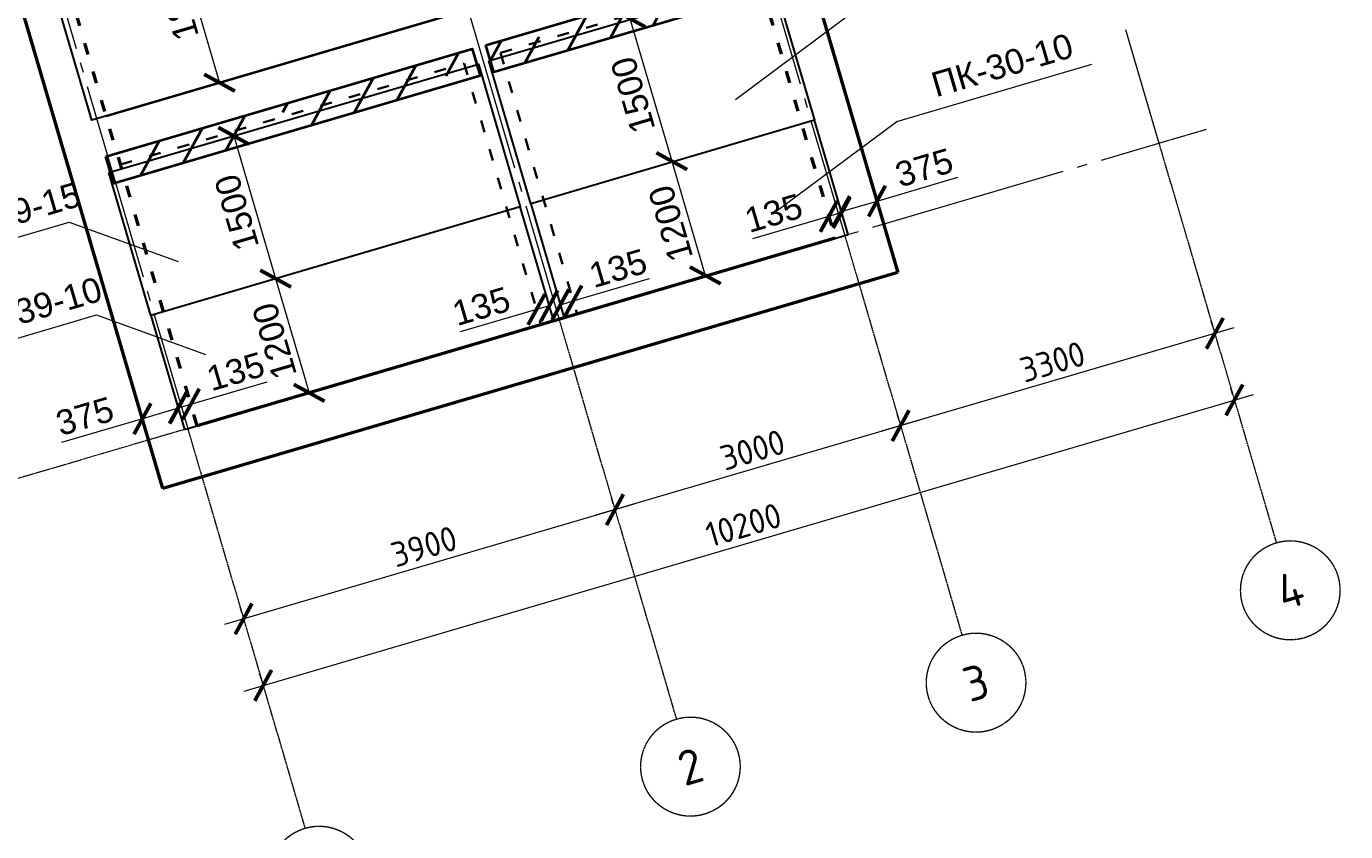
# Model space of a CAD drawing. Header units: millimetres. Extents: x -2096172177 to 2055029645, y -728784453 to 1899906214.
# Tile 101 of 109: x 1928181976 to 1945318092, y 1808072039 to 1818528158. Entities that reach past the tile are written whole.
import ezdxf
from ezdxf.enums import TextEntityAlignment as Align

# ---------------------------------------------------------------- set-up
doc = ezdxf.new("R2010")
doc.units = ezdxf.units.MM
doc.linetypes.add('ACAD_ISO03W100', pattern=[30, 12, -18])
doc.linetypes.add('DASHDOT_axis', pattern=[24, 20, -1.5, 1, -1.5])
for name, color, linetype, lineweight in [('Внутренние стены', 3, 'Continuous', 35), ('линии', 3, 'Continuous', 20), ('Монолитные участки', 6, 'Continuous', 40), ('Наружные стены', 1, 'Continuous', 50), ('Плиты', 5, 'Continuous', 30), ('Размеры плит', 202, 'Continuous', 18)]:
    doc.layers.add(name, color=color, linetype=linetype, lineweight=lineweight)
doc.styles.add('GOST-2.304_Type-B', font='GOST Common.ttf')
doc.styles.add('стиль для стен', font='arial.ttf')
doc.dimstyles.new('SPDS_units-mm', dxfattribs={"dimtxt": 2.5, "dimasz": 2.5, "dimexe": 1.25, "dimexo": 0.625, "dimtad": 1, "dimdec": 0, "dimtxsty": 'GOST-2.304_Type-B', "dimblk": 'ARCHTICK', "dimcen": 2.5, "dimdle": 2, "dimaunit": 1, "dimadec": 1, "dimazin": 2, "dimtfac": 1, "dimtdec": 0, "dimtmove": 1, "dimatfit": 3, "dimfxl": 1, "dimtfill": 1, "dimlwd": -1, "dimlwe": -1, "dimarcsym": 0})
doc.dimstyles.new('размеры плит', dxfattribs={"dimtxt": 2.5, "dimasz": 2.5, "dimexe": 1.25, "dimexo": 0.625, "dimtad": 1, "dimtxsty": 'стиль для стен', "dimblk": 'ARCHTICK', "dimcen": 2.5, "dimse1": 1, "dimse2": 1, "dimclrt": 3, "dimadec": 0, "dimazin": 0, "dimtfac": 1, "dimtmove": 0, "dimatfit": 3, "dimldrblk": 'CLOSEDBLANK', "dimfxl": 0, "dimarcsym": 0})

# ---------------------------------------------------------------- blocks, each defined once
blk = doc.blocks.new('_ArchTick')
at = {"color": 0, "linetype": 'ByBlock', "const_width": 0.15}
blk.add_lwpolyline([(-0.5, -0.5), (0.5, 0.5)], dxfattribs=at)
blk = doc.blocks.new('*D599')
at = {"color": 0, "linetype": 'Continuous', "transparency": 16777216}
for p, q in [((1831590, 925467), (1831590, 925530)), ((1841790, 925467), (1841790, 925530)), ((1831390, 925405), (1841990, 925405))]:
    blk.add_line(p, q, dxfattribs=at)
at = {"layer": 'Defpoints', "color": 0, "linetype": 'DASHDOT_axis', "transparency": 16777216}
for p in [(1831590, 925405), (1841790, 925405), (1841790, 925405)]:
    blk.add_point(p, dxfattribs=at)
at = {"color": 0, "linetype": 'DASHDOT_axis', "transparency": 16777216, "xscale": 250, "yscale": 250, "zscale": 250, "rotation": 180}
blk.add_blockref('_ArchTick', (1831590, 925405), dxfattribs=at)
at = {"color": 0, "linetype": 'DASHDOT_axis', "transparency": 16777216, "xscale": 250, "yscale": 250, "zscale": 250}
blk.add_blockref('_ArchTick', (1841790, 925405), dxfattribs=at)
at = {"color": 0, "linetype": 'DASHDOT_axis', "transparency": 16777216, "insert": (1836690, 925592), "char_height": 250, "attachment_point": 5, "style": 'GOST-2.304_Type-B', "bg_fill": 3, "box_fill_scale": 1.1, "bg_fill_color": 256, "bg_fill_true_color": 13158600, "bg_fill_transparency": 0}
blk.add_mtext('10200', dxfattribs=at)
blk = doc.blocks.new('*D600')
at = {"color": 0, "linetype": 'Continuous', "transparency": 16777216}
for p, q in [((1831590, 926167), (1831590, 926230)), ((1835490, 926167), (1835490, 926230)), ((1835690, 926105), (1831390, 926105))]:
    blk.add_line(p, q, dxfattribs=at)
at = {"layer": 'Defpoints', "color": 0, "linetype": 'DASHDOT_axis', "transparency": 16777216}
for p in [(1831590, 926105), (1831590, 926105), (1835490, 926105)]:
    blk.add_point(p, dxfattribs=at)
at = {"color": 0, "linetype": 'DASHDOT_axis', "transparency": 16777216, "xscale": 250, "yscale": 250, "zscale": 250, "rotation": 180}
blk.add_blockref('_ArchTick', (1831590, 926105), dxfattribs=at)
at = {"color": 0, "linetype": 'DASHDOT_axis', "transparency": 16777216, "xscale": 250, "yscale": 250, "zscale": 250}
blk.add_blockref('_ArchTick', (1835490, 926105), dxfattribs=at)
at = {"color": 0, "linetype": 'DASHDOT_axis', "transparency": 16777216, "insert": (1833540, 926292), "char_height": 250, "attachment_point": 5, "style": 'GOST-2.304_Type-B', "bg_fill": 3, "box_fill_scale": 1.1, "bg_fill_color": 256, "bg_fill_true_color": 13158600, "bg_fill_transparency": 0}
blk.add_mtext('3900', dxfattribs=at)
blk = doc.blocks.new('*D601')
at = {"color": 0, "linetype": 'Continuous', "transparency": 16777216}
for p, q in [((1835490, 926167), (1835490, 926230)), ((1838490, 926167), (1838490, 926230)), ((1838690, 926105), (1835290, 926105))]:
    blk.add_line(p, q, dxfattribs=at)
at = {"layer": 'Defpoints', "color": 0, "linetype": 'DASHDOT_axis', "transparency": 16777216}
for p in [(1835490, 926105), (1835490, 926105), (1838490, 926105)]:
    blk.add_point(p, dxfattribs=at)
at = {"color": 0, "linetype": 'DASHDOT_axis', "transparency": 16777216, "xscale": 250, "yscale": 250, "zscale": 250, "rotation": 180}
blk.add_blockref('_ArchTick', (1835490, 926105), dxfattribs=at)
at = {"color": 0, "linetype": 'DASHDOT_axis', "transparency": 16777216, "xscale": 250, "yscale": 250, "zscale": 250}
blk.add_blockref('_ArchTick', (1838490, 926105), dxfattribs=at)
at = {"color": 0, "linetype": 'DASHDOT_axis', "transparency": 16777216, "insert": (1836990, 926292), "char_height": 250, "attachment_point": 5, "style": 'GOST-2.304_Type-B', "bg_fill": 3, "box_fill_scale": 1.1, "bg_fill_color": 256, "bg_fill_true_color": 13158600, "bg_fill_transparency": 0}
blk.add_mtext('3000', dxfattribs=at)
blk = doc.blocks.new('*D602')
at = {"color": 0, "linetype": 'Continuous', "transparency": 16777216}
for p, q in [((1838490, 926167), (1838490, 926230)), ((1841790, 926167), (1841790, 926230)), ((1841990, 926105), (1838290, 926105))]:
    blk.add_line(p, q, dxfattribs=at)
at = {"layer": 'Defpoints', "color": 0, "linetype": 'DASHDOT_axis', "transparency": 16777216}
for p in [(1838490, 926105), (1838490, 926105), (1841790, 926105)]:
    blk.add_point(p, dxfattribs=at)
at = {"color": 0, "linetype": 'DASHDOT_axis', "transparency": 16777216, "xscale": 250, "yscale": 250, "zscale": 250, "rotation": 180}
blk.add_blockref('_ArchTick', (1838490, 926105), dxfattribs=at)
at = {"color": 0, "linetype": 'DASHDOT_axis', "transparency": 16777216, "xscale": 250, "yscale": 250, "zscale": 250}
blk.add_blockref('_ArchTick', (1841790, 926105), dxfattribs=at)
at = {"color": 0, "linetype": 'DASHDOT_axis', "transparency": 16777216, "insert": (1840140, 926292), "char_height": 250, "attachment_point": 5, "style": 'GOST-2.304_Type-B', "bg_fill": 3, "box_fill_scale": 1.1, "bg_fill_color": 256, "bg_fill_true_color": 13158600, "bg_fill_transparency": 0}
blk.add_mtext('3300', dxfattribs=at)
blk = doc.blocks.new('*D607')
at = {"layer": 'Defpoints', "color": 0, "transparency": 16777216}
for p in [(1832880, 933161), (1832880, 931360), (1832880, 931360)]:
    blk.add_point(p, dxfattribs=at)
at = {"layer": 'Размеры плит', "color": 0, "lineweight": -2, "transparency": 16777216}
blk.add_line((1832880, 933161), (1832880, 931360), dxfattribs=at)
at = {"layer": 'Размеры плит', "color": 0, "lineweight": -2, "transparency": 16777216, "xscale": 250, "yscale": 250, "zscale": 250}
for p, rotation in [((1832880, 933161), 90), ((1832880, 931360), 270)]:
    blk.add_blockref('_ArchTick', p, dxfattribs=dict(at, rotation=rotation))
at = {"layer": 'Размеры плит', "color": 3, "transparency": 16777216, "insert": (1832693, 932260), "char_height": 250, "attachment_point": 5, "rotation": 90, "style": 'стиль для стен'}
blk.add_mtext('1800', dxfattribs=at)
blk = doc.blocks.new('_ClosedBlank')
at = {"color": 0, "linetype": 'ByBlock', "lineweight": -2}
for p, q in [((-1, 0.2), (0, 0)), ((-1, 0.2), (-1, -0.2)), ((0, 0), (-1, -0.2))]:
    blk.add_line(p, q, dxfattribs=at)
blk = doc.blocks.new('*D608')
at = {"layer": 'Defpoints', "color": 0, "transparency": 16777216}
for p in [(1832880, 930805), (1832866, 929305), (1832880, 929305)]:
    blk.add_point(p, dxfattribs=at)
at = {"layer": 'Размеры плит', "color": 0, "lineweight": -2, "transparency": 16777216}
blk.add_line((1832866, 930805), (1832866, 929305), dxfattribs=at)
at = {"layer": 'Размеры плит', "color": 0, "lineweight": -2, "transparency": 16777216, "xscale": 250, "yscale": 250, "zscale": 250}
for p, rotation in [((1832866, 930805), 90), ((1832866, 929305), 270)]:
    blk.add_blockref('_ArchTick', p, dxfattribs=dict(at, rotation=rotation))
at = {"layer": 'Размеры плит', "color": 3, "transparency": 16777216, "insert": (1832678, 930055), "char_height": 250, "attachment_point": 5, "rotation": 90, "style": 'стиль для стен'}
blk.add_mtext('1500', dxfattribs=at)
blk = doc.blocks.new('*D609')
at = {"layer": 'Defpoints', "color": 0, "transparency": 16777216}
for p in [(1832866, 929305), (1832866, 928105), (1832866, 928105)]:
    blk.add_point(p, dxfattribs=at)
at = {"layer": 'Размеры плит', "color": 0, "lineweight": -2, "transparency": 16777216}
blk.add_line((1832866, 929305), (1832866, 928105), dxfattribs=at)
at = {"layer": 'Размеры плит', "color": 0, "lineweight": -2, "transparency": 16777216, "xscale": 250, "yscale": 250, "zscale": 250}
for p, rotation in [((1832866, 929305), 90), ((1832866, 928105), 270)]:
    blk.add_blockref('_ArchTick', p, dxfattribs=dict(at, rotation=rotation))
at = {"layer": 'Размеры плит', "color": 3, "transparency": 16777216, "insert": (1832678, 928705), "char_height": 250, "attachment_point": 5, "rotation": 90, "style": 'стиль для стен'}
blk.add_mtext('1200', dxfattribs=at)
blk = doc.blocks.new('*D610')
at = {"layer": 'Defpoints', "color": 0, "transparency": 16777216}
for p in [(1837044, 930815), (1837029, 929315), (1837044, 929315)]:
    blk.add_point(p, dxfattribs=at)
at = {"layer": 'Размеры плит', "color": 0, "lineweight": -2, "transparency": 16777216}
blk.add_line((1837029, 930815), (1837029, 929315), dxfattribs=at)
at = {"layer": 'Размеры плит', "color": 0, "lineweight": -2, "transparency": 16777216, "xscale": 250, "yscale": 250, "zscale": 250}
for p, rotation in [((1837029, 930815), 90), ((1837029, 929315), 270)]:
    blk.add_blockref('_ArchTick', p, dxfattribs=dict(at, rotation=rotation))
at = {"layer": 'Размеры плит', "color": 3, "transparency": 16777216, "insert": (1836842, 930065), "char_height": 250, "attachment_point": 5, "rotation": 90, "style": 'стиль для стен'}
blk.add_mtext('1500', dxfattribs=at)
blk = doc.blocks.new('*D611')
at = {"layer": 'Defpoints', "color": 0, "transparency": 16777216}
for p in [(1837029, 929315), (1837029, 928115), (1837029, 928115)]:
    blk.add_point(p, dxfattribs=at)
at = {"layer": 'Размеры плит', "color": 0, "lineweight": -2, "transparency": 16777216}
blk.add_line((1837029, 929315), (1837029, 928115), dxfattribs=at)
at = {"layer": 'Размеры плит', "color": 0, "lineweight": -2, "transparency": 16777216, "xscale": 250, "yscale": 250, "zscale": 250}
for p, rotation in [((1837029, 929315), 90), ((1837029, 928115), 270)]:
    blk.add_blockref('_ArchTick', p, dxfattribs=dict(at, rotation=rotation))
at = {"layer": 'Размеры плит', "color": 3, "transparency": 16777216, "insert": (1836842, 928715), "char_height": 250, "attachment_point": 5, "rotation": 90, "style": 'стиль для стен'}
blk.add_mtext('1200', dxfattribs=at)
blk = doc.blocks.new('*D619')
at = {"layer": 'Defpoints', "color": 0, "transparency": 16777216}
for p in [(1838390, 928334), (1838525, 928317), (1838390, 928227)]:
    blk.add_point(p, dxfattribs=at)
at = {"layer": 'Размеры плит', "color": 0, "lineweight": -2, "transparency": 16777216}
for p, q in [((1838390, 928334), (1837590, 928334)), ((1838525, 928334), (1838390, 928334))]:
    blk.add_line(p, q, dxfattribs=at)
at = {"layer": 'Размеры плит', "color": 0, "lineweight": -2, "transparency": 16777216, "xscale": 250, "yscale": 250, "zscale": 250, "rotation": 180}
blk.add_blockref('_ArchTick', (1838390, 928334), dxfattribs=at)
at = {"layer": 'Размеры плит', "color": 0, "lineweight": -2, "transparency": 16777216, "xscale": 250, "yscale": 250, "zscale": 250}
blk.add_blockref('_ArchTick', (1838525, 928334), dxfattribs=at)
at = {"layer": 'Размеры плит', "color": 3, "transparency": 16777216, "insert": (1837865, 928522), "char_height": 250, "attachment_point": 5, "style": 'стиль для стен'}
blk.add_mtext('135', dxfattribs=at)
blk = doc.blocks.new('*D620')
at = {"layer": 'Defpoints', "color": 0, "transparency": 16777216}
for p in [(1838525, 928334), (1838900, 928346), (1838900, 928334)]:
    blk.add_point(p, dxfattribs=at)
at = {"layer": 'Размеры плит', "color": 0, "lineweight": -2, "transparency": 16777216}
for p, q in [((1838525, 928346), (1838900, 928346)), ((1838900, 928346), (1839750, 928346))]:
    blk.add_line(p, q, dxfattribs=at)
at = {"layer": 'Размеры плит', "color": 0, "lineweight": -2, "transparency": 16777216, "xscale": 250, "yscale": 250, "zscale": 250, "rotation": 180}
blk.add_blockref('_ArchTick', (1838525, 928346), dxfattribs=at)
at = {"layer": 'Размеры плит', "color": 0, "lineweight": -2, "transparency": 16777216, "xscale": 250, "yscale": 250, "zscale": 250}
blk.add_blockref('_ArchTick', (1838900, 928346), dxfattribs=at)
at = {"layer": 'Размеры плит', "color": 3, "transparency": 16777216, "insert": (1839450, 928534), "char_height": 250, "attachment_point": 5, "style": 'стиль для стен'}
blk.add_mtext('375', dxfattribs=at)
blk = doc.blocks.new('*D623')
at = {"layer": 'Defpoints', "color": 0, "transparency": 16777216}
for p in [(1831690, 928332), (1831555, 928146), (1831690, 928189)]:
    blk.add_point(p, dxfattribs=at)
at = {"layer": 'Размеры плит', "color": 0, "lineweight": -2, "transparency": 16777216}
for p, q in [((1831555, 928332), (1831690, 928332)), ((1831690, 928332), (1832490, 928332))]:
    blk.add_line(p, q, dxfattribs=at)
at = {"layer": 'Размеры плит', "color": 0, "lineweight": -2, "transparency": 16777216, "xscale": 250, "yscale": 250, "zscale": 250, "rotation": 180}
blk.add_blockref('_ArchTick', (1831555, 928332), dxfattribs=at)
at = {"layer": 'Размеры плит', "color": 0, "lineweight": -2, "transparency": 16777216, "xscale": 250, "yscale": 250, "zscale": 250}
blk.add_blockref('_ArchTick', (1831690, 928332), dxfattribs=at)
at = {"layer": 'Размеры плит', "color": 3, "transparency": 16777216, "insert": (1832215, 928520), "char_height": 250, "attachment_point": 5, "style": 'стиль для стен'}
blk.add_mtext('135', dxfattribs=at)
blk = doc.blocks.new('*D624')
at = {"layer": 'Defpoints', "color": 0, "transparency": 16777216}
for p in [(1831180, 928332), (1831180, 928328), (1831555, 928332)]:
    blk.add_point(p, dxfattribs=at)
at = {"layer": 'Размеры плит', "color": 0, "lineweight": -2, "transparency": 16777216}
for p, q in [((1831180, 928328), (1830330, 928328)), ((1831555, 928328), (1831180, 928328))]:
    blk.add_line(p, q, dxfattribs=at)
at = {"layer": 'Размеры плит', "color": 0, "lineweight": -2, "transparency": 16777216, "xscale": 250, "yscale": 250, "zscale": 250, "rotation": 180}
blk.add_blockref('_ArchTick', (1831180, 928328), dxfattribs=at)
at = {"layer": 'Размеры плит', "color": 0, "lineweight": -2, "transparency": 16777216, "xscale": 250, "yscale": 250, "zscale": 250}
blk.add_blockref('_ArchTick', (1831555, 928328), dxfattribs=at)
at = {"layer": 'Размеры плит', "color": 3, "transparency": 16777216, "insert": (1830630, 928516), "char_height": 250, "attachment_point": 5, "style": 'стиль для стен'}
blk.add_mtext('375', dxfattribs=at)
blk = doc.blocks.new('*D625')
at = {"layer": 'Defpoints', "color": 0, "transparency": 16777216}
for p in [(1835545, 928328), (1835680, 928256), (1835680, 928243)]:
    blk.add_point(p, dxfattribs=at)
at = {"layer": 'Размеры плит', "color": 0, "lineweight": -2, "transparency": 16777216}
for p, q in [((1835545, 928243), (1835680, 928243)), ((1835680, 928243), (1836480, 928243))]:
    blk.add_line(p, q, dxfattribs=at)
at = {"layer": 'Размеры плит', "color": 0, "lineweight": -2, "transparency": 16777216, "xscale": 250, "yscale": 250, "zscale": 250, "rotation": 180}
blk.add_blockref('_ArchTick', (1835545, 928243), dxfattribs=at)
at = {"layer": 'Размеры плит', "color": 0, "lineweight": -2, "transparency": 16777216, "xscale": 250, "yscale": 250, "zscale": 250}
blk.add_blockref('_ArchTick', (1835680, 928243), dxfattribs=at)
at = {"layer": 'Размеры плит', "color": 3, "transparency": 16777216, "insert": (1836205, 928431), "char_height": 250, "attachment_point": 5, "style": 'стиль для стен'}
blk.add_mtext('135', dxfattribs=at)
blk = doc.blocks.new('*D626')
at = {"layer": 'Defpoints', "color": 0, "transparency": 16777216}
for p in [(1835300, 928265), (1835300, 928223), (1835435, 928223)]:
    blk.add_point(p, dxfattribs=at)
at = {"layer": 'Размеры плит', "color": 0, "lineweight": -2, "transparency": 16777216}
for p, q in [((1835300, 928265), (1834500, 928265)), ((1835435, 928265), (1835300, 928265))]:
    blk.add_line(p, q, dxfattribs=at)
at = {"layer": 'Размеры плит', "color": 0, "lineweight": -2, "transparency": 16777216, "xscale": 250, "yscale": 250, "zscale": 250, "rotation": 180}
blk.add_blockref('_ArchTick', (1835300, 928265), dxfattribs=at)
at = {"layer": 'Размеры плит', "color": 0, "lineweight": -2, "transparency": 16777216, "xscale": 250, "yscale": 250, "zscale": 250}
blk.add_blockref('_ArchTick', (1835435, 928265), dxfattribs=at)
at = {"layer": 'Размеры плит', "color": 3, "transparency": 16777216, "insert": (1834775, 928452), "char_height": 250, "attachment_point": 5, "style": 'стиль для стен'}
blk.add_mtext('135', dxfattribs=at)
blk = doc.blocks.new('Фасад (на основе 1 эт)')
at = {"layer": 'Монолитные участки'}
h = blk.add_hatch(dxfattribs=at)
h.set_pattern_fill('ANSI35', color=256, scale=100)
h.set_pattern_definition([(45, (1804219.9, 919686.6), (-449.013, 449.013), []), (45, (1804668.9, 919686.6), (-449.013, 449.013), [793.75, -158.75, 0, -158.75])])
h.paths.add_polyline_path([(1835392.562, 940224.679), (1831607.506, 940224.679), (1831607.506, 939919.839), (1835392.562, 939919.839)])
h.paths.add_polyline_path([(1841813.957, 940224.641), (1840548.678, 940226.989), (1839634.948, 941423.988), (1837857.083, 941424.679), (1836813.401, 940224.679), (1835578.928, 940224.679), (1835578.928, 939888.695), (1841813.957, 939888.695)])
h.paths.add_polyline_path([(1837399.91, 936149.504), (1835559.91, 936149.504), (1835559.91, 931239.679), (1837399.91, 931239.679), (1837399.91, 931763.211, -0.23437072), (1837387.334, 931788.565, -0.23437072), (1837399.91, 931813.919)])
h.paths.add_polyline_path([(1841809.91, 936149.504), (1841569.91, 936149.504), (1841569.91, 936149.504), (1841299.91, 936149.504), (1838559.91, 936149.504), (1838559.91, 935909.504), (1841809.91, 935909.504)])
h.paths.add_polyline_path([(1835365.686, 933327.547), (1831626.345, 933327.547), (1831626.345, 933040.699), (1835365.686, 933040.699)])
h.paths.add_polyline_path([(1835420.074, 930970.466), (1831570.551, 930970.462), (1831569.91, 930684.764), (1835420.074, 930684.679)])
h.paths.add_polyline_path([(1838508.31, 930966.898), (1835562.787, 930966.894), (1835562.146, 930681.196), (1838508.31, 930681.111)])
at = {"linetype": 'DASHDOT_axis', "lineweight": 20, "ltscale": 100}
for p, q in [((1831589.91, 941304.679), (1831589.91, 928104.679)), ((1835489.91, 941304.679), (1835489.91, 928104.679)), ((1838489.91, 941304.679), (1838489.91, 928104.679)), ((1841789.91, 941304.679), (1841789.91, 928104.679))]:
    blk.add_line(p, q, dxfattribs=at)
at = {"linetype": 'DASHDOT_axis'}
for p, q in [((1831589.91, 928104.679), (1828389.91, 928104.679)), ((1831589.91, 928104.679), (1831589.91, 924904.679)), ((1835489.91, 928104.679), (1835489.91, 924904.679)), ((1838489.91, 928104.679), (1838489.91, 924904.679)), ((1841789.91, 928104.679), (1841789.91, 924904.679)), ((1841789.91, 928104.679), (1842289.91, 928104.679)), ((1831589.91, 924904.679), (1831589.91, 923904.679)), ((1835489.91, 924904.679), (1835489.91, 923904.679)), ((1838489.91, 924904.679), (1838489.91, 923904.679)), ((1841789.91, 924904.679), (1841789.91, 923904.679))]:
    blk.add_line(p, q, dxfattribs=at)
at = {"linetype": 'DASHDOT_axis', "lineweight": 15, "ltscale": 100}
blk.add_line((1831589.91, 928104.679), (1841789.91, 928104.679), dxfattribs=at)
at = {"linetype": 'DASHDOT_axis'}
for centre in [(1831589.91, 923404.679), (1835489.91, 923404.679), (1838489.91, 923404.679), (1841789.91, 923404.679)]:
    blk.add_circle(centre, 500, dxfattribs=at)
at = {"layer": 'Внутренние стены'}
for p, q in [((1831689.91, 931359.679), (1835299.91, 931359.679)), ((1835299.91, 928104.679), (1835679.91, 928104.679))]:
    blk.add_line(p, q, dxfattribs=at)
at = {"layer": 'Внутренние стены', "linetype": 'ACAD_ISO03W100', "ltscale": 10}
for p, q in [((1831689.91, 930849.679), (1835299.91, 930849.679)), ((1835299.91, 930849.679), (1835299.91, 928104.679)), ((1835679.91, 930849.679), (1835679.91, 928104.679)), ((1835679.91, 930849.679), (1838489.91, 930849.679))]:
    blk.add_line(p, q, dxfattribs=at)
at = {"layer": 'Монолитные участки'}
for points in [[(1831570.551, 930970.462), (1835420.074, 930970.466), (1835420.074, 930684.679), (1831569.91, 930684.764)], [(1835562.787, 930966.894), (1838508.31, 930966.898), (1838508.31, 930681.111), (1835562.146, 930681.196)]]:
    blk.add_lwpolyline(points, close=True, dxfattribs=at)
at = {"layer": 'Наружные стены'}
for p, q in [((1831179.91, 927594.679), (1831179.91, 940614.679)), ((1838899.91, 930849.679), (1838899.91, 927594.679)), ((1838389.91, 928104.679), (1831689.91, 928104.679)), ((1838899.91, 927594.679), (1831179.91, 927594.679))]:
    blk.add_line(p, q, dxfattribs=at)
at = {"layer": 'Наружные стены', "linetype": 'ACAD_ISO03W100', "ltscale": 10}
for p, q in [((1831689.91, 928104.679), (1831689.91, 940104.679)), ((1838389.91, 931359.679), (1838389.91, 928104.679))]:
    blk.add_line(p, q, dxfattribs=at)
at = {"layer": 'Плиты'}
for points in [[(1831539.91, 933159.679), (1835419.91, 933159.679), (1835419.91, 931359.679), (1831539.91, 931359.679)], [(1831554.91, 930804.679), (1835434.91, 930804.679), (1835434.91, 929304.679), (1831554.91, 929304.679)], [(1835544.91, 930804.679), (1838524.91, 930804.679), (1838524.91, 929304.679), (1835544.91, 929304.679)], [(1831554.91, 928104.679), (1835434.91, 928104.679), (1835434.91, 929304.679), (1831554.91, 929304.679)], [(1838524.91, 929304.679), (1835544.91, 929304.679), (1835544.91, 928104.679), (1838524.91, 928104.679)]]:
    blk.add_lwpolyline(points, close=True, dxfattribs=at)
at = {"layer": 'Размеры плит', "color": 40}
for p, q in [((1829684.317, 930439.78), (1831030.011, 930439.78)), ((1831030.011, 930439.78), (1831973.213, 929747.982)), ((1837820.012, 929732.179), (1839273.985, 930268.103)), ((1829684.317, 929462.843), (1831030.011, 929462.843)), ((1831030.011, 929462.843), (1831973.213, 928771.046)), ((1837864.91, 928521.872), (1839318.883, 929057.795)), ((1839318.883, 929057.795), (1841364.578, 929057.795))]:
    blk.add_line(p, q, dxfattribs=at)
at = {"linetype": 'DASHDOT_axis', "style": 'GOST-2.304_Type-B'}
for s, p in [('2', (1835489.91, 923404.679)), ('3', (1838489.91, 923404.679)), ('4', (1841789.91, 923404.679))]:
    blk.add_text(s, height=350, dxfattribs=at).set_placement(p, align=Align.MIDDLE_CENTER)
at = {"layer": 'Размеры плит', "color": 6, "char_height": 250, "width": 2094.33166, "attachment_point": 1, "style": 'стиль для стен'}
for s, insert in [('ПК-39-15\\P\\P      ', (1829748.806, 930812.819)), ('ПК-39-10\\P\\P      ', (1829685.435, 929835.883)), ('ПК-30-10\\P\\P\\P      ', (1839764.904, 929430.835))]:
    blk.add_mtext(s, dxfattribs=dict(at, insert=insert))
at = {"layer": 'Размеры плит', "color": 40}
for base, p1, p2, text, picture, middle in [((1832880.394, 931359.679), (1832880.394, 933160.699), (1832880.394, 931359.679), '1800', '*D607', (1832692.894, 932260.189)), ((1832865.696, 929304.679), (1832880.394, 930804.521), (1832880.394, 929304.679), '1500', '*D608', (1832678.196, 930054.6)), ((1837029.433, 929315.436), (1837044.13, 930815.278), (1837044.13, 929315.436), '1500', '*D610', (1836841.933, 930065.357))]:
    dim = blk.add_linear_dim(base=base, p1=p1, p2=p2, angle=90, text=text, dimstyle='размеры плит', dxfattribs=at)
    dim.commit()
    dim.dimension.update_dxf_attribs({"geometry": picture, "text_midpoint": middle})
for base, p1, p2, picture, middle in [((1832865.696, 928104.679), (1832865.696, 929304.679), (1832865.696, 928104.679), '*D609', (1832678.196, 928704.679)), ((1837029.433, 928115.436), (1837029.433, 929315.436), (1837029.433, 928115.436), '*D611', (1836841.933, 928715.436))]:
    dim = blk.add_linear_dim(base=base, p1=p1, p2=p2, angle=90, dimstyle='размеры плит', dxfattribs=at)
    dim.commit()
    dim.dimension.update_dxf_attribs({"geometry": picture, "text_midpoint": middle})
for base, p1, p2, picture, middle in [((1831179.91, 928328.349), (1831554.91, 928332.322), (1831179.91, 928332.322), '*D624', (1830629.91, 928515.849)), ((1831689.91, 928332.322), (1831554.91, 928145.601), (1831689.91, 928189.301), '*D623', (1832214.91, 928519.822)), ((1838389.91, 928334.372), (1838524.91, 928316.529), (1838389.91, 928227.314), '*D619', (1837864.91, 928521.872)), ((1838899.91, 928346.074), (1838524.91, 928334.372), (1838899.91, 928334.372), '*D620', (1839449.91, 928533.574)), ((1835299.91, 928264.926), (1835434.91, 928223.156), (1835299.91, 928223.156), '*D626', (1834774.91, 928452.426)), ((1835679.91, 928243.37), (1835544.91, 928328.349), (1835679.91, 928256.117), '*D625', (1836204.91, 928430.87))]:
    dim = blk.add_linear_dim(base=base, p1=p1, p2=p2, dimstyle='размеры плит', dxfattribs=at)
    dim.commit()
    dim.dimension.update_dxf_attribs({"geometry": picture, "text_midpoint": middle})
at = {"linetype": 'DASHDOT_axis'}
for base, p1, p2, picture, middle in [((1831589.91, 926104.679), (1835489.91, 926104.679), (1831589.91, 926104.679), '*D600', (1833539.91, 926104.679)), ((1841789.91, 925404.679), (1831589.91, 925404.679), (1841789.91, 925404.679), '*D599', (1836689.91, 925404.679))]:
    dim = blk.add_linear_dim(base=base, p1=p1, p2=p2, dimstyle='SPDS_units-mm', override={"dimscale": 100}, dxfattribs=at)
    dim.commit()
    dim.dimension.update_dxf_attribs({"geometry": picture, "text_midpoint": middle, "dimtype": 128})
dim = blk.add_linear_dim(base=(1835489.91, 926104.679), p1=(1838489.91, 926104.679), p2=(1835489.91, 926104.679), dimstyle='SPDS_units-mm', override={"dimscale": 100}, dxfattribs=at)
dim.commit()
dim.dimension.update_dxf_attribs({"geometry": '*D601', "text_midpoint": (1836989.91, 926104.679), "dimtype": 128})
dim = blk.add_linear_dim(base=(1838489.91, 926104.679), p1=(1841789.91, 926104.679), p2=(1838489.91, 926104.679), dimstyle='SPDS_units-mm', override={"dimscale": 100}, dxfattribs=at)
dim.commit()
dim.dimension.update_dxf_attribs({"geometry": '*D602', "text_midpoint": (1840139.91, 926104.679), "dimtype": 128})

msp = doc.modelspace()

# ---------------------------------------------------------------- block references
at = {"layer": 'линии', "xscale": -1289.125523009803, "yscale": -1287.842123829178, "zscale": 1289.125523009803, "rotation": 196.3740975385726}
msp.add_blockref('Фасад (на основе 1 эт)', (1843499.301, 904896.093), dxfattribs=at)

doc.saveas('drawing.dxf')
